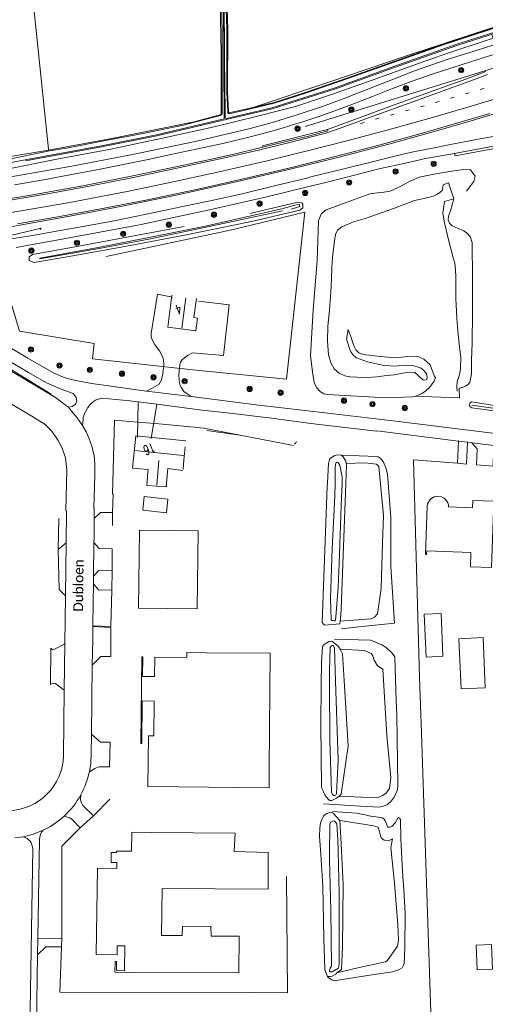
# Model space of a CAD drawing. Extents: x 177628 to 188968, y 384226 to 390673.
# Tile 67 of 256: x 182181 to 182301, y 386215 to 386467. Entities that reach past the tile are written whole.
import ezdxf

# ---------------------------------------------------------------- set-up
doc = ezdxf.new("R2010")
doc.units = 0
doc.linetypes.add('VW-1-3_STREEP', pattern=[4, 1, -3])
for name, color, linetype, lineweight in [('2901', 253, 'Continuous', 13), ('4502', 253, 'Continuous', 13), ('B-AF-HAAG-GD', 253, 'HAAG', 13), ('B-AF-HEKW-GD', 253, 'HEKWERK', 13), ('B-AF-RAST-GD', 253, 'HEKWERK', 13), ('B-BP-BOOM-GD', 253, 'Continuous', 13), ('B-GB-BOUW-GD', 14, 'Continuous', 13), ('B-GB-NOKL-GD', 14, 'Continuous', 13), ('B-MK-BLOKLG-GD', 253, 'VW-1-3_STREEP', 13), ('B-MK-STRP-GD', 253, 'Continuous', 13), ('B-TR-SLOO-GD', 253, 'Continuous', 13), ('B-TR-TALB-GD', 253, 'Continuous', 13), ('B-TR-TALO-GD', 253, 'Continuous', 13), ('B-VH-FPAD-GD', 8, 'Continuous', 13), ('B-VH-GOOT-GD', 253, 'Continuous', 13), ('B-VH-HFDR-GD', 8, 'Continuous', 13), ('B-VH-OVRG-GD', 8, 'Continuous', 13), ('B-VH-RABA-GD', 253, 'Continuous', 13), ('B-WT-DUIKER-GD', 253, 'Continuous', 13), ('B-WT-HDUIK-GD', 253, 'Continuous', 13), ('B01_F', 14, 'Continuous', 9), ('B01_T', 14, 'Continuous', 9), ('B02_F', 14, 'Continuous', 9), ('B11_S', 14, 'Continuous', 9), ('B14_F', 14, 'Continuous', 9), ('T03_F', 253, 'Continuous', 9), ('T04_F', 253, 'HAAG', 9), ('T07_F', 253, 'Continuous', 9), ('T09_F', 253, 'Continuous', 9), ('T13_F', 253, 'Continuous', 9), ('T22_F', 253, 'Continuous', 9), ('V00_F', 8, 'Continuous', 9), ('V00_T', 8, 'Continuous', 9), ('W01_F', 253, 'Continuous', 9), ('Z06', 7, 'Continuous', 9)]:
    doc.layers.add(name, color=color, linetype=linetype, lineweight=lineweight)
doc.styles.add('Legend', font='calibri.ttf')
doc.styles.add('ROMANS', font='ROMANS.shx', dxfattribs={"oblique": 45})
doc.linetypes.add('HAAG', pattern='A,4,-1,[5,TOPOCAD.SHX,S=0.35,R=0,X=-0.35,Y=-0.35],-1', length=6)
doc.linetypes.add('HEKWERK', pattern='A,7,-1.5,[1,ProvNB.shx,S=0.75,R=0,X=0,Y=0],-1.5', length=10)

# ---------------------------------------------------------------- blocks, each defined once
blk = doc.blocks.new('2901_2901', base_point=(177628.113717, 385871.174588))
at = {"layer": '2901'}
for radius in [0.675, 0.45, 0.225]:
    blk.add_circle((177628.113717, 385871.174588), radius, dxfattribs=at)

msp = doc.modelspace()

# ---------------------------------------------------------------- linework, layer by layer
at = {"layer": 'B-AF-HAAG-GD', "flags": 128}
for points in [[(182185.119, 386470.387), (182188.881, 386434.199), (182188.892, 386433.976)], [(182167.052, 386430.169), (182179.617, 386432.422), (182188.892, 386433.976)]]:
    msp.add_lwpolyline(points, dxfattribs=at)
at = {"layer": 'B-AF-HEKW-GD', "flags": 128}
msp.add_lwpolyline([(182189.495, 386371.344), (182169.678, 386383.483), (182160.429, 386387.232), (182139.494, 386387.436), (182109.536, 386387.788), (182072.279, 386387.986), (182044.503, 386385.161)], dxfattribs=at)
at = {"layer": 'B-AF-RAST-GD', "flags": 128}
for points in [[(182234.542, 386475.395), (182234.861, 386465.007), (182234.828, 386448.846), (182235.083, 386443.957), (182235.093, 386443.773), (182235.107, 386443.498), (182235.951, 386443.66), (182240.648, 386444.712), (182246.767, 386446.224), (182254.804, 386448.757), (182265.682, 386452.503), (182276.329, 386456.308), (182290.437, 386461.266), (182304.851, 386465.933), (182316.951, 386469.917), (182327.528, 386473.159), (182337.223, 386476.511), (182349.926, 386481.118), (182360.712, 386485.07), (182372.457, 386489.636), (182384.976, 386494.662), (182395.461, 386498.982), (182405.642, 386503.327), (182416.034, 386508.03), (182427.013, 386513.243), (182437.133, 386518.259), (182449.269, 386524.491), (182459.687, 386530.079), (182471.066, 386536.495), (182481.608, 386542.506), (182487.175, 386545.762), (182490.791, 386548.116), (182495.983, 386551.519), (182500.822, 386554.695), (182508.24, 386559.602), (182516.279, 386564.855), (182523.675, 386570.042), (182531.376, 386575.33), (182541.503, 386582.312), (182553.518, 386590.527), (182565.33, 386598.61), (182570.054, 386601.775), (182580.464, 386608.995), (182593.183, 386618.257), (182602.232, 386625.274), (182615.092, 386635.154), (182626.254, 386644.102), (182633.557, 386650.592), (182639.615, 386656.18), (182647.503, 386664.87), (182655.824, 386674.458)], [(182188.892, 386433.976), (182205.532, 386437.068), (182226.225, 386441.215), (182233.228, 386443.125), (182233.227, 386443.398), (182233.226, 386443.614), (182233.172, 386458.807), (182232.783, 386481.084)], [(182177.129, 386401.817), (182181.374, 386387.511), (182200.58, 386384.33), (182200.171, 386380.372), (182225.888, 386377.542), (182249.985, 386375.137), (182254.688, 386418.066), (182235.911, 386413.482), (182203.683, 386406.627)], [(182167.095, 386409.402), (182175.387, 386411.23), (182186.94, 386413.925), (182186.699, 386413.593)], [(182205.27, 386345.693), (182205.81, 386364.647), (182211.72, 386364.132)], [(182216.278, 386363.827), (182211.72, 386364.132)], [(182216.278, 386363.827), (182224.55, 386363.037)], [(182228.713, 386362.557), (182224.55, 386363.037)], [(182228.713, 386362.557), (182251.741, 386358.178)]]:
    msp.add_lwpolyline(points, dxfattribs=at)
at = {"layer": 'B-GB-BOUW-GD', "flags": 128}
for points in [[(182220.503, 386396.709), (182219.495, 386388.487), (182226.721, 386387.564), (182227.137, 386390.825), (182226.171, 386390.974), (182226.887, 386395.884)], [(182224.079, 386359.343), (182211.254, 386360.61), (182210.385, 386352.298), (182214.45, 386351.979), (182214.361, 386351.306), (182214.085, 386347.873), (182219.071, 386347.496), (182219.51, 386352.215), (182223.299, 386351.759)]]:
    msp.add_lwpolyline(points, dxfattribs=at)
at = {"layer": 'B-GB-NOKL-GD', "flags": 128}
for points in [[(182224.091, 386396.032), (182223.131, 386388.248)], [(182210.977, 386356.853), (182223.478, 386355.617)], [(182217.198, 386354.329), (182216.673, 386347.983)]]:
    msp.add_lwpolyline(points, dxfattribs=at)
at = {"layer": 'B-MK-BLOKLG-GD', "flags": 128}
msp.add_lwpolyline([(182268.963, 386440.8), (182288.281, 386446.158), (182300.343, 386449.719), (182311.729, 386453.237), (182318.716, 386455.53)], dxfattribs=at)
at = {"layer": 'B-MK-STRP-GD', "flags": 128}
for points in [[(182301.578, 386453.338), (182299.797, 386452.687), (182297.04, 386451.672), (182292.336, 386449.983), (182283.328, 386446.723), (182275.279, 386443.821), (182270.042, 386441.926), (182264.042, 386439.724), (182260.288, 386438.408), (182252.785, 386436.428), (182252.204, 386436.274), (182242.74, 386433.982), (182232.961, 386431.743), (182221.037, 386429.129), (182210.239, 386426.875), (182199.833, 386424.825), (182190.049, 386423.035), (182179.081, 386421.135)], [(182106.837, 386408.565), (182119.09, 386409.761), (182130.332, 386411.039), (182143.893, 386412.726), (182153.319, 386413.991), (182155.413, 386414.287), (182160.138, 386414.954), (182171.008, 386416.643), (182181.326, 386418.281), (182193.824, 386420.47), (182209.453, 386423.465), (182220.466, 386425.743), (182232.637, 386428.426), (182244.984, 386431.248), (182253.552, 386433.338), (182254.665, 386433.61), (182265.841, 386436.457), (182276.984, 386439.424), (182287.455, 386442.361), (182297.4, 386445.251), (182305.955, 386447.852)], [(182180.91, 386415.002), (182192.204, 386416.977), (182203.607, 386419.123), (182214.233, 386421.226), (182227.622, 386424.042), (182240.403, 386426.919), (182251.646, 386429.597), (182254.314, 386430.266), (182262.793, 386432.391), (182274.039, 386435.312), (182285.747, 386438.543), (182302.203, 386443.345)]]:
    msp.add_lwpolyline(points, dxfattribs=at)
at = {"layer": 'B-TR-SLOO-GD', "flags": 128}
for points in [[(182350.616, 386479.734), (182303.86, 386464.045), (182293.752, 386460.836), (182277.462, 386455.093), (182262.521, 386449.687), (182246.274, 386444.559), (182234.777, 386441.872), (182216.685, 386437.62), (182202.421, 386434.844), (182182.929, 386431.205)], [(182233.99, 386473.294), (182234.063, 386457.593), (182234.199, 386443.593), (182234.212, 386442.262), (182234.574, 386442.1), (182246.183, 386444.832), (182262.501, 386449.986), (182277.315, 386455.359), (182293.729, 386461.132), (182303.764, 386464.301), (182350.588, 386480.055)], [(182173.637, 386429.42), (182173.584, 386429.788), (182182.882, 386431.429), (182202.439, 386435.046), (182216.565, 386437.847), (182233.96, 386442.01), (182234, 386442.559), (182233.991, 386443.552), (182233.894, 386454.26), (182233.817, 386474.706)], [(182234.895, 386443.733), (182234.883, 386443.948), (182234.628, 386448.835), (182234.635, 386457.259), (182234.661, 386465.001), (182234.342, 386475.389), (182234.127, 386475.823), (182233.695, 386475.894), (182233.473, 386475.784), (182233.205, 386475.533), (182233.409, 386464.314), (182233.427, 386451.137), (182233.436, 386443.644), (182233.436, 386443.44)], [(182317.01, 386469.725), (182304.912, 386465.742), (182290.499, 386461.076), (182276.396, 386456.12), (182265.749, 386452.315), (182254.864, 386448.566), (182246.827, 386446.033), (182240.691, 386444.517), (182235.995, 386443.464), (182235.413, 386443.325), (182235.058, 386443.327), (182234.908, 386443.487), (182234.895, 386443.733)], [(182177.341, 386428.921), (182191.003, 386431.638), (182204.886, 386434.234), (182219.343, 386437.322), (182231.406, 386439.964), (182242.527, 386442.682), (182252.321, 386445.191), (182261.757, 386448.317), (182271.956, 386451.922), (182285.715, 386456.893), (182292.208, 386459.094), (182300.725, 386461.952), (182310.525, 386465.131), (182316.045, 386466.794)], [(182233.436, 386443.44), (182233.436, 386443.274), (182233.222, 386442.981), (182232.975, 386442.842), (182223.469, 386440.363), (182213.175, 386438.26), (182202.673, 386436.263), (182193.477, 386434.479), (182189.092, 386433.74), (182177.573, 386431.353)], [(182223.713, 386414.389), (182208.938, 386411.625), (182194.774, 386408.929), (182184.738, 386407.166), (182183.855, 386406.53), (182183.891, 386405.595), (182185.102, 386405.098), (182195.137, 386406.861), (182209.407, 386409.395), (182224.213, 386412.249), (182241.007, 386415.613), (182253.399, 386418.539), (182254.165, 386419.117), (182254.201, 386420.052), (182253.878, 386420.412), (182252.917, 386420.583), (182240.524, 386417.657)], [(182248.904, 386418.339), (182228.89, 386414.09), (182214.646, 386411.145), (182201.821, 386408.707), (182186.653, 386406.039), (182186.638, 386406.27), (182201.64, 386408.948), (182214.64, 386411.516), (182228.78, 386414.319), (182249.129, 386418.994), (182251.737, 386419.741), (182253.2, 386420.081), (182253.391, 386419.532), (182251.145, 386418.791)]]:
    msp.add_lwpolyline(points, dxfattribs=at)
at = {"layer": 'B-TR-TALB-GD', "flags": 128}
for points in [[(182298.459, 386427.316), (182297.262, 386428.932), (182295.508, 386428.972), (182292.399, 386428.592), (182288.341, 386427.866), (182284.035, 386426.98), (182281.556, 386425.884), (182280.256, 386425.254), (182279.146, 386424.664), (182277.178, 386423.702), (182276.462, 386423.385), (182274.998, 386423.141), (182273.223, 386423.002), (182271.387, 386422.781), (182260.164, 386418.674)], [(182296.184, 386423.441), (182298.055, 386425.887), (182298.459, 386427.316)], [(182294.405, 386370.299), (182294.342, 386372.897), (182295.274, 386373.148), (182295.962, 386373.416), (182296.582, 386373.805), (182297.032, 386374.366), (182297.449, 386376.522), (182297.494, 386380.138), (182297.635, 386384.417), (182297.726, 386392.323), (182297.731, 386401.044), (182297.644, 386410.236), (182297.239, 386411.62), (182296.514, 386412.496), (182295.471, 386413.217), (182294.046, 386413.881), (182292.554, 386414.526), (182291.8, 386415.201), (182291.476, 386415.991), (182291.53, 386417.006), (182292.064, 386418.397), (182292.91, 386421.454)], [(182260.164, 386418.674), (182258.963, 386417.681), (182258.192, 386415.854), (182257.868, 386405.602), (182256.784, 386392.948), (182256.117, 386381.156), (182256.741, 386376.497), (182257.109, 386374.302), (182257.709, 386372.998), (182258.694, 386371.903), (182259.571, 386371.426), (182260.453, 386371.22), (182275.539, 386370.392), (182282.361, 386370.608), (182283.441, 386370.888), (182284.739, 386371.47), (182285.63, 386372.073), (182286.723, 386373.039), (182287.924, 386374.637), (182288.251, 386375.581), (182287.956, 386375.869), (182286.871, 386378.85), (182285.268, 386380.301), (182284.153, 386380.807), (182283.347, 386381.033), (182280.318, 386380.899), (182278.572, 386380.733), (182275.962, 386380.837), (182274.072, 386380.965), (182272.516, 386381.173), (182271.223, 386381.325), (182270.227, 386381.433), (182269.133, 386381.689), (182268.572, 386381.959), (182267.791, 386382.703), (182267.349, 386383.566), (182266.931, 386384.714), (182266.584, 386385.867), (182265.835, 386387.934)]]:
    msp.add_lwpolyline(points, dxfattribs=at)
at = {"layer": 'B-TR-TALO-GD', "flags": 128}
for points in [[(182265.835, 386387.934), (182265.414, 386385.444), (182265.783, 386384.124), (182266.234, 386382.709), (182266.54, 386382.107), (182267.201, 386381.234), (182267.975, 386380.666), (182270.733, 386379.656), (182274.606, 386378.803), (182277.531, 386378.515), (182281.096, 386378.729), (182282.286, 386378.648), (182283.483, 386378.337), (182284.524, 386377.97), (182285.297, 386377.351), (182285.878, 386376.503), (182286.12, 386375.713), (182286.043, 386375.058), (182285.606, 386374.889), (182285.064, 386375.01), (182284.301, 386375.636), (182283.647, 386376.308), (182282.894, 386376.915), (182281.551, 386376.959), (182279.843, 386376.695), (182277.599, 386376.259), (182275.071, 386376.002), (182273.227, 386375.754), (182270.681, 386375.616), (182268.044, 386375.645), (182266.191, 386375.811), (182264.956, 386376.069), (182263.481, 386376.686), (182262.195, 386377.811), (182261.319, 386379.325), (182260.739, 386381.422), (182260.472, 386384.954), (182260.574, 386388.808), (182260.977, 386392.913), (182261.453, 386398.911), (182261.502, 386401.284), (182261.581, 386403.613), (182261.717, 386405.446), (182261.929, 386407.98), (182262.257, 386410.619), (182262.571, 386412.27), (182263.089, 386413.388), (182264.186, 386414.27), (182267.167, 386415.595), (182270.188, 386416.389), (182277.701, 386419.074), (182282.874, 386421.033), (182284.471, 386421.404), (182285.925, 386421.674), (182286.993, 386421.936), (182287.884, 386422.235), (182288.541, 386422.576), (182289.466, 386423.192), (182290.019, 386423.722), (182290.202, 386425.048)], [(182290.573, 386420.748), (182290.095, 386417.766), (182290.566, 386415.296), (182291.727, 386410.236), (182292.713, 386406.664), (182293.195, 386404.906), (182293.342, 386403.312), (182293.463, 386401.389), (182293.494, 386399.981), (182293.478, 386398.085), (182293.485, 386395.682), (182293.497, 386394.307), (182293.728, 386390.752), (182294.094, 386386.67), (182294.422, 386383.504), (182294.713, 386380.774), (182294.617, 386377.938), (182294.446, 386376.683), (182294.105, 386375.546), (182293.796, 386374.583), (182293.68, 386373.162), (182293.758, 386372.067)]]:
    msp.add_lwpolyline(points, dxfattribs=at)
at = {"layer": 'B-VH-FPAD-GD', "flags": 128}
for points in [[(182178.189, 386426.891), (182194.876, 386429.872), (182210.417, 386432.856), (182226.492, 386436.192), (182240.664, 386439.531), (182246.638, 386441.169), (182251.255, 386442.592), (182252.475, 386442.968), (182259.248, 386445.18), (182264.495, 386447.092), (182272.422, 386450.181), (182277.835, 386452.341), (182281.546, 386453.827), (182283.108, 386454.368), (182286.497, 386455.561), (182291.98, 386457.447), (182296.531, 386458.877), (182302.955, 386460.907)], [(182305.318, 386459.162), (182297.255, 386456.622), (182287.623, 386453.536), (182282.008, 386451.546), (182277.215, 386449.792), (182272.066, 386447.749), (182266.778, 386445.685), (182262.38, 386444.014), (182258.27, 386442.595), (182254.167, 386441.249), (182251.772, 386440.508), (182250.542, 386440.128), (182245.579, 386438.686), (182239.93, 386437.167), (182233.638, 386435.668), (182226.732, 386434.165), (182220.275, 386432.796), (182214.427, 386431.545), (182208.424, 386430.317), (182201.288, 386428.913), (182194.34, 386427.615), (182187.54, 386426.357), (182180.122, 386425.08)], [(182307.007, 386438.174), (182299.147, 386436.74), (182292.54, 386435.472), (182287.064, 386434.366), (182282.957, 386433.581), (182278.791, 386432.651), (182272.002, 386430.99), (182264.719, 386429.193), (182255.916, 386426.983), (182255.174, 386426.801), (182247.214, 386424.852), (182238.589, 386422.777), (182231.595, 386421.222), (182224.118, 386419.62), (182216.029, 386417.937), (182206.129, 386415.927), (182197.73, 386414.321), (182191.843, 386413.295), (182184.719, 386412.089), (182178.165, 386411.032)], [(182315.052, 386436.56), (182307.462, 386435.116), (182300.656, 386433.822), (182293.301, 386432.48), (182293.127, 386433.09)], [(182180.545, 386408.976), (182194.193, 386411.446), (182212.22, 386414.768), (182230.227, 386418.627), (182244.938, 386422.01), (182255.716, 386424.618), (182260.449, 386425.763), (182274.127, 386429.224), (182280.553, 386430.653), (182285.691, 386431.782), (182293.127, 386433.09)], [(182168.634, 386394.502), (182168.709, 386394.365), (182171.059, 386390.782), (182172.547, 386388.59), (182173.771, 386387.178), (182174.838, 386386.096), (182175.83, 386385.333), (182177.387, 386384.239), (182183.577, 386380.589), (182189.966, 386376.891), (182192.606, 386375.707), (182194.37, 386375.133), (182196.264, 386374.71), (182199.942, 386374.029), (182214.057, 386372.103), (182225.492, 386370.701), (182242.904, 386368.529), (182260.602, 386366.409), (182278.028, 386364.369)], [(182197.606, 386363.294), (182196.229, 386365.229), (182194.798, 386366.978), (182193.948, 386367.956), (182194.904, 386368.19), (182195.794, 386368.777), (182196.129, 386369.54), (182195.913, 386370.487), (182195.627, 386371.022), (182195.165, 386371.479), (182192.093, 386372.634), (182188.308, 386374.215), (182183.749, 386376.878), (182178.382, 386380.074), (182174.248, 386382.614), (182172.569, 386383.932), (182171.359, 386385.164), (182169.813, 386387.012), (182168.472, 386388.931), (182167.373, 386390.557), (182165.809, 386393.272)], [(182273.1, 386361.815), (182256.195, 386363.806), (182246.112, 386365.135), (182235.488, 386366.411), (182228.281, 386367.242), (182216.654, 386368.743), (182211.836, 386369.365), (182209.725, 386369.637), (182202.541, 386370.313), (182201.086, 386369.876), (182200.303, 386369.363), (182199.629, 386368.779), (182198.966, 386367.878), (182198.321, 386366.75), (182198.007, 386366.153), (182197.901, 386365.713), (182197.855, 386365.466), (182197.785, 386365.167), (182197.722, 386364.796), (182197.606, 386363.294)]]:
    msp.add_lwpolyline(points, dxfattribs=at)
at = {"layer": 'B-VH-GOOT-GD', "flags": 128}
msp.add_lwpolyline([(182293.127, 386433.09), (182305.317, 386435.38), (182316.415, 386437.435)], dxfattribs=at)
at = {"layer": 'B-VH-HFDR-GD', "flags": 128}
for points in [[(182172.721, 386420.541), (182183.834, 386422.327), (182197.687, 386424.831), (182209.69, 386427.186), (182219.963, 386429.314), (182228.75, 386431.204), (182236.106, 386432.853), (182243.893, 386434.685), (182252.679, 386436.854), (182255.644, 386437.585), (182260.561, 386438.885), (182260.494, 386439.238), (182270.515, 386442.966), (182277.216, 386445.408), (182286.669, 386448.824), (182291.928, 386450.719), (182296.03, 386452.21), (182301.138, 386454.11)], [(182178.648, 386414.219), (182183.354, 386415.045), (182193.389, 386416.809), (182207.352, 386419.466), (182222.105, 386422.45), (182238.525, 386426.124), (182250.918, 386429.05), (182254.401, 386429.919), (182263.165, 386432.106), (182276.233, 386435.508), (182287.886, 386438.731), (182296.784, 386441.339), (182303.045, 386443.227)]]:
    msp.add_lwpolyline(points, dxfattribs=at)
at = {"layer": 'B-VH-OVRG-GD', "flags": 128}
for points in [[(182214.057, 386372.103), (182217.142, 386373.78), (182217.866, 386374.959), (182218.206, 386376.51), (182218.472, 386378.954), (182218.383, 386380.164), (182218.167, 386380.98), (182217.322, 386382.458), (182216.756, 386383.212), (182216.085, 386384.117), (182215.537, 386385.082), (182215.216, 386386.071), (182215.237, 386386.905), (182216.816, 386396.947), (182220.69, 386396.201)], [(182227.351, 386395.15), (182235.222, 386394.267), (182233.782, 386381.283), (182225.863, 386381.964), (182224.519, 386381.28), (182223.742, 386380.688), (182223.203, 386380.117), (182222.863, 386379.623), (182222.572, 386378.93), (182222.325, 386376.273), (182222.371, 386374.911), (182222.458, 386374.205), (182222.679, 386373.559), (182222.981, 386372.972), (182223.638, 386372.033), (182224.435, 386371.432), (182225.492, 386370.701)], [(182046.801, 386378.988), (182049.565, 386380.376), (182052.794, 386382.372), (182055.319, 386383.738), (182057.918, 386384.74), (182060.09, 386385.277), (182061.735, 386385.471), (182064.037, 386385.7), (182074.73, 386385.637), (182088.657, 386385.522), (182103.578, 386385.404), (182120.545, 386385.23), (182136.735, 386385.043), (182154.457, 386384.874), (182161.686, 386384.794), (182164.975, 386384.38), (182167.533, 386383.645), (182169.259, 386383.014), (182171.125, 386382.092), (182178.602, 386377.615), (182190.642, 386370.435), (182192.362, 386369.195), (182193.23, 386368.528), (182193.948, 386367.956)], [(182193.324, 386341.388), (182193.526, 386351.853), (182193.186, 386355.009), (182192.395, 386357.438), (182191.364, 386359.414), (182189.701, 386361.849), (182187.973, 386363.507), (182184.582, 386365.638), (182170.153, 386374.18)], [(182211.836, 386369.365), (182211.691, 386360.236)], [(182216.654, 386368.743), (182215.234, 386359.927)], [(182197.606, 386363.294), (182198.543, 386361.625), (182199.221, 386360.141), (182200.049, 386357.69), (182200.552, 386355.499), (182200.75, 386353.537), (182200.759, 386350.544), (182200.5, 386342.066)]]:
    msp.add_lwpolyline(points, dxfattribs=at)
at = {"layer": 'B-VH-RABA-GD', "flags": 128}
msp.add_lwpolyline([(182260.494, 386439.238), (182243.826, 386435.096), (182243.893, 386434.685)], dxfattribs=at)
at = {"layer": 'B-WT-DUIKER-GD', "flags": 128}
msp.add_lwpolyline([(182290.573, 386420.748), (182292.91, 386421.454), (182291.582, 386425.525), (182290.202, 386425.048)], dxfattribs=at)
at = {"layer": 'B-WT-HDUIK-GD', "flags": 128}
msp.add_lwpolyline([(182302.768, 386463.35), (182305.645, 386455.803), (182254.756, 386440.002)], dxfattribs=at)
at = {"layer": 'B01_F', "linetype": 'Continuous'}
for points in [[(182223.468, 386352.033), (182223.618, 386354.392)], [(182245.76, 386304.868), (182229.413, 386304.965)], [(182236.779, 386258.65), (182215.231, 386258.798)], [(182210.909, 386222.909), (182237.769, 386222.758)]]:
    msp.add_lwpolyline(points, dxfattribs=at)
at = {"layer": 'B01_T', "linetype": 'Continuous'}
for points in [[(182223.618, 386354.392), (182223.919, 386357.785)], [(182219.134, 386347.56), (182219.178, 386347.556)], [(182286.096, 386342.607), (182285.625, 386330.168), (182285.944, 386330.156), (182285.982, 386331.135), (182297.333, 386330.706), (182297.193, 386326.996), (182302.576, 386326.792), (182303.195, 386343.847), (182297.82, 386344.043), (182297.751, 386342.165), (182291.61, 386342.397)], [(182212.187, 386336.395), (182211.952, 386316.386), (182227.021, 386316.209), (182227.256, 386336.208), (182212.187, 386336.395)], [(182245.549, 386275.269), (182245.491, 386270.269), (182214.388, 386270.628), (182214.544, 386283.644), (182215.923, 386283.628), (182216.028, 386292.563), (182212.918, 386292.599), (182212.783, 386281.667), (182212.57, 386281.665), (182212.837, 386303.868), (182213.037, 386303.865), (182212.977, 386298.886), (182216.087, 386298.848), (182216.164, 386303.84), (182224.393, 386303.713), (182224.414, 386305.043), (182229.413, 386304.965)], [(182215.231, 386258.798), (182210.231, 386258.864), (182210.168, 386254.019), (182206.292, 386254.054), (182206.276, 386253.643), (182204.947, 386253.658), (182204.932, 386251.129), (182206.392, 386251.12), (182206.379, 386249.569), (182201.397, 386249.647), (182201.124, 386227.494), (182206.494, 386227.428), (182206.523, 386229.768), (182208.423, 386229.745), (182208.344, 386223.345), (182206.344, 386223.37), (182206.333, 386225.667), (182205.929, 386225.694), (182205.909, 386222.946), (182210.909, 386222.909)]]:
    msp.add_lwpolyline(points, dxfattribs=at)
msp.add_arc((182288.847, 386342.348), 2.763, 1.02447, 174.61344, dxfattribs=at)
at = {"layer": 'B02_F', "linetype": 'Continuous'}
msp.add_lwpolyline([(182219.528, 386344.335), (182213.424, 386345.021), (182213.037, 386341.535), (182219.141, 386340.849)], dxfattribs=at)
at = {"layer": 'B11_S', "linetype": 'Continuous'}
for points in [[(182223.328, 386352.046), (182223.468, 386352.033)], [(182219.178, 386347.556), (182219.183, 386347.609)], [(182245.549, 386275.269), (182245.76, 386304.868)], [(182236.779, 386258.65), (182236.563, 386253.899), (182245.251, 386253.669), (182245.247, 386244.26), (182218.029, 386244.409), (182217.872, 386232.354), (182223.16, 386232.359), (182223.291, 386234.709), (182230.539, 386234.734), (182230.587, 386232.244), (182237.799, 386232.2), (182237.769, 386222.758)]]:
    msp.add_lwpolyline(points, dxfattribs=at)
at = {"layer": 'B14_F', "linetype": 'Continuous'}
for points in [[(182219.528, 386344.335), (182219.141, 386340.849)], [(182289.653, 386315.061), (182290.132, 386304.033), (182285.84, 386303.847), (182285.362, 386314.875), (182289.653, 386315.061)], [(182294.817, 386295.711), (182294.257, 386308.561), (182300.456, 386308.831), (182301.016, 386295.981), (182294.817, 386295.711)], [(182298.652, 386229.914), (182298.916, 386223.558), (182302.896, 386223.722), (182302.632, 386230.078), (182298.652, 386229.914)]]:
    msp.add_lwpolyline(points, dxfattribs=at)
at = {"layer": 'T03_F', "linetype": 'Continuous'}
for points in [[(182238.009, 386360.798), (182229.521, 386362.027)], [(182191.341, 386331.44), (182191.53, 386339.434)], [(182284.52, 386286.788), (182287.174, 386207.539), (182306.779, 386209.535)], [(182200.436, 386263.051), (182204.572, 386267.363)], [(182197, 386259.988), (182192.244, 386255.266), (182192.248, 386231.538)], [(182192.203, 386229.492), (182191.764, 386217.875), (182240.805, 386217.74), (182250.259, 386217.694), (182249.935, 386247.528)]]:
    msp.add_lwpolyline(points, dxfattribs=at)
at = {"layer": 'T04_F', "linetype": 'HAAG'}
for points in [[(182293.898, 386353.585), (182282.583, 386354.454), (182284.123, 386298.591), (182284.52, 386286.788)], [(182205.288, 386340.919), (182205.317, 386337.581)]]:
    msp.add_lwpolyline(points, dxfattribs=at)
at = {"layer": 'T07_F', "linetype": 'Continuous'}
msp.add_lwpolyline([(182297.596, 386368.472), (182305.942, 386367.295)], dxfattribs=at)
at = {"layer": 'T09_F', "linetype": 'Continuous'}
for points in [[(182336.286, 386476.092), (182312.985, 386468.535), (182301.936, 386465.076), (182280.57, 386458.096), (182261.1, 386451.525)], [(182261.1, 386451.525), (182241.639, 386444.957)], [(182294.375, 386370.381), (182284.912, 386370.734), (182283.125, 386370.806)], [(182297.5, 386369.33), (182306.062, 386368.017), (182306.355, 386367.681), (182306.403, 386367.159), (182306.128, 386366.806), (182305.837, 386366.697), (182297.522, 386367.843), (182297.06, 386368.163), (182296.951, 386368.592), (182297.148, 386369.098), (182297.5, 386369.33)], [(182252.54, 386359.186), (182252.401, 386358.804), (182252.019, 386358.496), (182251.988, 386358.489)], [(182260.461, 386348.556), (182260.738, 386353.567), (182261.04, 386354.551), (182261.304, 386354.914), (182261.67, 386355.184), (182262.338, 386355.574), (182263.142, 386355.781), (182264.079, 386355.628)], [(182264.079, 386355.628), (182264.563, 386355.239), (182265.227, 386354.162), (182265.316, 386353.542)], [(182265.316, 386353.542), (182265.361, 386353.225), (182265.189, 386348.375)], [(182263.766, 386313.068), (182263.67, 386312.356), (182259.845, 386312.015), (182259.516, 386312.189), (182259.127, 386312.747), (182260.409, 386347.61), (182260.461, 386348.556)], [(182265.189, 386348.375), (182264.045, 386316.135), (182263.833, 386313.566), (182263.766, 386313.068)], [(182258.909, 386296.895), (182258.955, 386302.574), (182259.207, 386306.588), (182259.618, 386307.107), (182260.855, 386307.87), (182261.628, 386307.948), (182262.846, 386307.014), (182263.36, 386306.577), (182263.755, 386305.838)], [(182263.755, 386305.838), (182264.367, 386304.692), (182264.78, 386297.809)], [(182264.78, 386297.809), (182265.791, 386280.956), (182263.995, 386268.695), (182263.462, 386268.122)], [(182263.462, 386268.122), (182262.795, 386267.622), (182261.649, 386267.07), (182261.118, 386267.031), (182260.786, 386267.247), (182259.934, 386268.341), (182259.457, 386269.222), (182259.111, 386269.962), (182258.941, 386270.633), (182258.824, 386286.283), (182258.909, 386296.895)], [(182263.7, 386261.865), (182261.957, 386263.739), (182261.61, 386263.924), (182261.277, 386263.996), (182260.291, 386263.654), (182259.854, 386263.373), (182259.473, 386263.038), (182259.038, 386262.161), (182258.72, 386261.221), (182258.495, 386259.985), (182258.478, 386257.802), (182258.783, 386253.213)], [(182264.124, 386254.083), (182264.113, 386254.347), (182263.7, 386261.865)], [(182258.783, 386253.213), (182259.328, 386245.009), (182259.585, 386231.631), (182259.826, 386223.763), (182260.01, 386223.122), (182260.536, 386221.839)], [(182262.88, 386222.819), (182264.088, 386223.664), (182264.37, 386229.392), (182264.492, 386245.589), (182264.124, 386254.083)], [(182260.536, 386221.839), (182261.262, 386221.866), (182261.656, 386221.964), (182262.613, 386222.444), (182262.88, 386222.819)]]:
    msp.add_lwpolyline(points, dxfattribs=at)
at = {"layer": 'T13_F', "linetype": 'Continuous'}
for points in [[(182264.079, 386355.628), (182273.136, 386355.304), (182273.5, 386355.218), (182273.978, 386354.947), (182274.48, 386354.492), (182274.863, 386353.907), (182275.488, 386352.408), (182275.874, 386350.794), (182276.751, 386339.683), (182276.746, 386333.188)], [(182274.661, 386333.19), (182274.868, 386340.218), (182273.65, 386352.727), (182273.08, 386353.329), (182270.171, 386353.73), (182265.316, 386353.542)], [(182263.766, 386313.068), (182271.708, 386313.632), (182272.609, 386314.077), (182273.32, 386314.937), (182274.315, 386321.449), (182274.661, 386333.19)], [(182276.746, 386333.188), (182276.741, 386327.115), (182277.687, 386312.53), (182268.502, 386311.585)], [(182268.502, 386311.585), (182264.05, 386311.127)], [(182262.268, 386308.419), (182271.571, 386308.148), (182272.933, 386307.701), (182273.78, 386307.226), (182274.479, 386306.992), (182275.585, 386306.277), (182277.065, 386304.884), (182277.754, 386303.912), (182278.172, 386292.576)], [(182269.165, 386267.924), (182273.433, 386267.775), (182274.625, 386268.288), (182275.559, 386268.93), (182276.428, 386270.11), (182276.791, 386272.972), (182275.705, 386283.722), (182274.729, 386300.728), (182273.378, 386301.624), (182272.522, 386303.048), (182272.107, 386304.188), (182271.692, 386304.753), (182270.022, 386305.519), (182263.755, 386305.838)], [(182278.172, 386292.576), (182278.302, 386289.038), (182278.545, 386271.026), (182278.434, 386269.804), (182277.638, 386267.895), (182276.868, 386266.843), (182275.906, 386266.028), (182274.889, 386265.556), (182273.685, 386265.279), (182269.013, 386265.584)], [(182263.462, 386268.122), (182269.165, 386267.924)], [(182269.013, 386265.584), (182259.476, 386266.206)], [(182261.76, 386264.238), (182267.982, 386263.785), (182269.238, 386263.534)], [(182269.238, 386263.534), (182269.436, 386263.495), (182271.93, 386262.938), (182273.023, 386262.803), (182274.554, 386262.55), (182274.981, 386262.325), (182275.324, 386261.894), (182276.006, 386260.141), (182276.585, 386260.155), (182277.049, 386260.319), (182277.876, 386261.262), (182278.662, 386262.666), (182278.979, 386262.529), (182279.246, 386262.151), (182279.336, 386257.151), (182279.76, 386248.697), (182280.07, 386244.137)], [(182262.88, 386222.819), (182268.25, 386224.091), (182275.391, 386225.635), (182275.778, 386225.906), (182278.476, 386229.622), (182278.729, 386231.386), (182278.572, 386235.147), (182277.688, 386245.801), (182276.793, 386254.983), (182277.213, 386257.16), (182276.167, 386256.681), (182275.082, 386256.822), (182274.273, 386257.487), (182273.505, 386260.151), (182272.322, 386260.541), (182270.214, 386260.904), (182263.7, 386261.865)], [(182280.07, 386244.137), (182280.477, 386238.152), (182280.333, 386229.271), (182280.156, 386225.225), (182280.018, 386224.73), (182279.676, 386224.098), (182278.726, 386223.589), (182277.212, 386223.077), (182272.505, 386222.38)], [(182272.505, 386222.38), (182267.49, 386221.637), (182262.216, 386220.768), (182261.571, 386220.969), (182260.759, 386221.477), (182260.536, 386221.839)]]:
    msp.add_lwpolyline(points, dxfattribs=at)
at = {"layer": 'T22_F', "linetype": 'Continuous'}
for points in [[(182205.445, 386345.737), (182205.288, 386340.919)], [(182191.569, 386321.168), (182191.341, 386331.44)], [(182205.242, 386331.646), (182205.165, 386325.988)], [(182205.102, 386321.049), (182204.843, 386311.721)], [(182204.882, 386311.459), (182204.849, 386303.956)], [(182189.447, 386306.119), (182189.353, 386296.793)], [(182204.533, 386275.636), (182204.725, 386281.989)], [(182197, 386259.988), (182200.436, 386263.051)], [(182192.203, 386229.492), (182192.248, 386231.538)]]:
    msp.add_lwpolyline(points, dxfattribs=at)
at = {"layer": 'V00_F', "linetype": 'Continuous'}
for points in [[(182205.288, 386340.919), (182202.217, 386340.95), (182200.569, 386339.423)], [(182191.341, 386331.44), (182193.377, 386333.176)], [(182191.569, 386321.168), (182193.211, 386319.582)], [(182193.06, 386307.266), (182190.372, 386305.839), (182189.958, 386305.732), (182189.702, 386305.851), (182189.447, 386306.119)], [(182204.849, 386303.956), (182202.298, 386304.018), (182200.094, 386301.752)], [(182192.915, 386295.358), (182190.626, 386297.054), (182190.163, 386297.145), (182189.353, 386296.793)], [(182199.871, 386284.058), (182202.169, 386282.009), (182204.725, 386281.989)], [(182199.341, 386274.388), (182200.783, 386275.256), (182201.49, 386275.606), (182201.852, 386275.675), (182204.533, 386275.636)], [(182197.152, 386268.49), (182197.04, 386267.159), (182197.293, 386266.425), (182197.651, 386265.745), (182200.436, 386263.051)], [(182197, 386259.988), (182194.936, 386262.114), (182194.365, 386262.557), (182192.882, 386263.035)], [(182186.055, 386227.42), (182188.181, 386229.439), (182192.203, 386229.492)], [(182192.248, 386231.538), (182186.125, 386231.687)]]:
    msp.add_lwpolyline(points, dxfattribs=at)
at = {"layer": 'V00_T', "linetype": 'Continuous'}
for points in [[(182367.669, 386353.275), (182278.003, 386364.357)], [(182294.123, 386359.286), (182273.207, 386361.871)], [(182294.123, 386359.286), (182293.898, 386353.585)], [(182293.898, 386353.585), (182296.232, 386353.386), (182296.449, 386358.998)], [(182294.127, 386359.39), (182294.123, 386359.286)], [(182296.449, 386358.998), (182294.123, 386359.286)], [(182296.449, 386358.998), (182296.453, 386359.092)], [(182297.521, 386358.866), (182296.449, 386358.998)], [(182297.521, 386358.866), (182297.447, 386358.95)], [(182304.696, 386357.979), (182297.521, 386358.866)], [(182304.696, 386357.979), (182303.138, 386356.686), (182303.022, 386352.807), (182298.784, 386353.147), (182298.93, 386357.26), (182297.521, 386358.866)], [(182193.377, 386333.176), (182193.478, 386341.402)], [(182200.603, 386342.144), (182200.569, 386339.423)], [(182200.569, 386339.423), (182200.542, 386334.527), (182200.527, 386333.285)], [(182193.211, 386319.582), (182193.377, 386333.176)], [(182200.527, 386333.285), (182200.41, 386324.591)], [(182200.527, 386333.285), (182201.867, 386331.708), (182205.242, 386331.646)], [(182205.165, 386325.988), (182201.778, 386326.035), (182200.41, 386324.591)], [(182205.102, 386321.049), (182205.165, 386325.988)], [(182200.41, 386324.591), (182200.394, 386322.604)], [(182200.394, 386322.604), (182200.335, 386317.944)], [(182200.394, 386322.604), (182201.718, 386321.089), (182205.102, 386321.049)], [(182193.06, 386307.266), (182193.211, 386319.582)], [(182200.335, 386317.944), (182200.257, 386311.859)], [(182200.239, 386311.651), (182200.203, 386308.271), (182200.094, 386301.752)], [(182200.257, 386311.859), (182200.239, 386311.651)], [(182204.882, 386311.459), (182200.239, 386311.651)], [(182204.843, 386311.721), (182200.257, 386311.859)], [(182192.915, 386295.358), (182193.06, 386307.266)], [(182200.094, 386301.752), (182199.871, 386284.058)], [(182192.708, 386278.453), (182192.915, 386295.358)], [(182199.871, 386284.058), (182199.806, 386278.892)], [(182199.806, 386278.892), (182199.692, 386276.628), (182199.341, 386274.388)], [(182188.029, 386259.664), (182187.503, 386259.412)], [(182180.206, 386257.476), (182182.377, 386257.743)], [(182182.377, 386257.743), (182184.991, 386258.421), (182187.503, 386259.412)], [(182186.542, 386257.058), (182186.125, 386231.687)], [(182184.791, 386254.598), (182183.949, 386202.864), (182185.659, 386199.832)], [(182186.125, 386231.687), (182186.055, 386227.42)], [(182186.055, 386227.42), (182185.659, 386203.335), (182187.204, 386200.592)]]:
    msp.add_lwpolyline(points, dxfattribs=at)
for centre, radius, start, end in [((182178.322, 386278.848), 14.391, 271.9972, 358.42628), ((182178.259, 386278.857), 21.55, 331.24476, 348.03116), ((182178.315, 386278.836), 21.491, 312.67227, 331.22231), ((182178.31, 386278.834), 21.493, 296.8837, 312.68568), ((182181.473, 386254.55), 3.318, 0.82764, 74.18971), ((182189.617, 386257.176), 3.077, 133.38716, 182.19822)]:
    msp.add_arc(centre, radius, start, end, dxfattribs=at)
at = {"layer": 'W01_F', "linetype": 'Continuous'}
for points in [[(182264.29, 386350.082), (182263.693, 386353.117), (182263.254, 386353.811), (182262.924, 386353.896), (182262.785, 386353.799), (182262.637, 386353.608), (182262.547, 386353.286), (182262.489, 386352.463), (182262.44, 386348.447)], [(182262.44, 386348.447), (182262.401, 386345.235), (182261.71, 386331.704), (182261.26, 386318.898), (182261.402, 386313.419), (182261.587, 386313.245), (182262.205, 386313.105), (182262.403, 386313.161), (182262.565, 386313.438), (182262.671, 386314.147), (182263.26, 386321.695), (182263.531, 386327.871), (182263.992, 386342.691), (182264.223, 386348.41)], [(182264.223, 386348.41), (182264.29, 386350.082)], [(182260.973, 386300.381), (182261.14, 386306.295), (182261.449, 386306.619), (182261.735, 386306.839), (182261.917, 386306.796), (182262.316, 386306.221), (182262.584, 386297.677)], [(182261.005, 386296.877), (182260.973, 386300.381)], [(182262.584, 386297.677), (182263.218, 386277.507), (182262.828, 386268.862), (182262.621, 386268.39), (182262.341, 386268.284), (182262.111, 386268.298), (182261.822, 386268.552), (182261.539, 386269.154), (182261.138, 386282.388), (182261.005, 386296.877)], [(182262.858, 386261.002), (182262.577, 386261.439), (182262.313, 386261.686), (182262.089, 386261.781), (182261.763, 386261.734), (182261.284, 386261.45), (182261.162, 386261.198), (182261.131, 386260.746), (182261.053, 386253.363)], [(182263.201, 386254.043), (182263.123, 386257.03), (182262.858, 386261.002)], [(182261.053, 386253.363), (182261.036, 386251.785), (182261.371, 386238.819), (182261.555, 386224.464), (182261.169, 386223.993), (182261.044, 386223.261), (182261.217, 386223.035), (182261.662, 386223.032), (182263.281, 386224.02), (182263.457, 386224.993), (182263.483, 386243.27), (182263.201, 386254.043)]]:
    msp.add_lwpolyline(points, dxfattribs=at)

# ---------------------------------------------------------------- block references
at = {"layer": 'B-BP-BOOM-GD'}
for p in [(182294.828, 386454.474, 24.76), (182280.642, 386449.806, 24.784), (182266.629, 386444.363, 24.832), (182252.823, 386439.481, 24.853), (182277.994, 386428.487, 25.243), (182287.767, 386430.457, 25.213), (182266.062, 386425.667, 25.303), (182254.782, 386422.961, 25.132), (182243.057, 386420.238, 25.099), (182231.333, 386417.375, 25.12), (182219.756, 386414.823, 25.147), (182208.031, 386412.458, 25.186), (182184.458, 386408.174, 25.126), (182196.151, 386410.164, 25.237), (182184.347, 386382.77, 24.481), (182191.675, 386378.695, 24.457), (182199.479, 386377.549, 24.64), (182207.727, 386376.579, 24.658), (182215.807, 386375.649, 24.679), (182223.799, 386374.639, 24.676), (182240.513, 386372.658, 24.667), (182248.455, 386371.687, 24.625), (182264.729, 386369.668, 24.565), (182272.055, 386368.753, 24.292), (182280.359, 386367.757, 24.235)]:
    msp.add_blockref('2901_2901', p, dxfattribs=at)

# ---------------------------------------------------------------- texts
at = {"layer": '4502', "style": 'ROMANS', "width": 0.68}
for s, p in [('4', (182222.508, 386394.532)), ('16', (182215.666, 386358.923))]:
    msp.add_text(s, height=2.5, rotation=200.23889, dxfattribs=at).set_placement(p)
at = {"layer": 'Z06', "linetype": 'Continuous', "style": 'Legend'}
msp.add_text('Dubloen', height=2.5, rotation=89.31248, dxfattribs=at).set_placement((182197.701, 386315.503))

doc.saveas('drawing.dxf')
